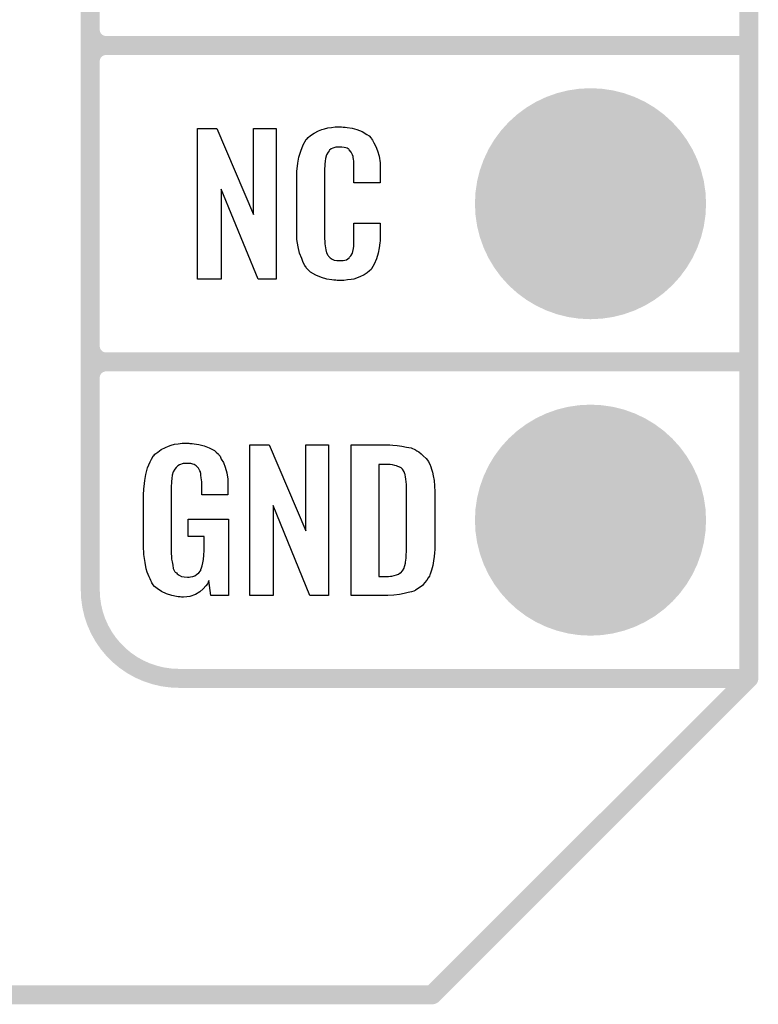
# Model space of a CAD drawing. Extents: x -0.07 to 0.95, y -0.15 to 1.37.
# Tile 6 of 16: x 0.72 to 0.95, y -0.15 to 0.16. Entities that reach past the tile are written whole.
import ezdxf

# ---------------------------------------------------------------- set-up
doc = ezdxf.new("R2010")
doc.units = 0
doc.layers.get('0').update_dxf_attribs({"linetype": 'CONTINUOUS'})
for name, color, linetype in [('gko', 6, 'CONTINUOUS'), ('gto', 2, 'CONTINUOUS'), ('gts', 1, 'CONTINUOUS')]:
    doc.layers.add(name, color=color, linetype=linetype)

# ---------------------------------------------------------------- blocks, each defined once
blk = doc.blocks.new('D31')
at = {"const_width": 0.003}
blk.add_lwpolyline([(-0.0015, 0, 1), (0.0015, 0, 1)], format="xyb", close=True, dxfattribs=at)
blk = doc.blocks.new('D48')
at = {"const_width": 0.0365}
blk.add_lwpolyline([(-0.01825, 0, 1), (0.01825, 0, 1)], format="xyb", close=True, dxfattribs=at)

msp = doc.modelspace()

# ---------------------------------------------------------------- linework, layer by layer
at = {"layer": 'gko', "color": 6, "const_width": 0.006}
for points in [[(0.95, -0.05), (0.95, 1.2768)], [(0.85, -0.15), (0.95, -0.05)], [(-0.05, -0.15), (0.85, -0.15)]]:
    msp.add_lwpolyline(points, dxfattribs=at)
at = {"layer": 'gto', "color": 2, "const_width": 0.006}
for points in [[(0.742, -0.022), (0.742, 0.722)], [(0.742, 0.155), (0.742, 0.245)], [(0.742, 0.155), (0.742, 0.155)], [(0.742, 0.155), (0.742, 0.155)], [(0.747, 0.15), (0.747, 0.15)], [(0.747, 0.15), (0.747, 0.15)], [(0.747, 0.15), (0.747, 0.15)], [(0.747, 0.15), (0.747, 0.15)], [(0.747, 0.15), (0.95, 0.15)], [(0.747, 0.15), (0.95, 0.15)], [(0.742, 0.145), (0.742, 0.055)], [(0.742, 0.055), (0.742, 0.055)], [(0.742, 0.055), (0.742, 0.055)], [(0.747, 0.05), (0.747, 0.05)], [(0.747, 0.05), (0.747, 0.05)], [(0.747, 0.05), (0.747, 0.05)], [(0.747, 0.05), (0.747, 0.05)], [(0.747, 0.05), (0.95, 0.05)], [(0.747, 0.05), (0.95, 0.05)], [(0.742, -0.022), (0.742, -0.022)], [(0.742, -0.022), (0.742, -0.022)], [(0.77, -0.05), (0.95, -0.05)], [(0.8996, -0.05), (0.939, -0.05)]]:
    msp.add_lwpolyline(points, dxfattribs=at)
for points in [[(0.742, 0.155, 0.414214), (0.747, 0.15)], [(0.747, 0.15, 0.414214), (0.742, 0.145)], [(0.747, 0.15, 0.414214), (0.742, 0.145)], [(0.742, 0.055, 0.414214), (0.747, 0.05)], [(0.747, 0.05, 0.414214), (0.742, 0.045)], [(0.747, 0.05, 0.414214), (0.742, 0.045)], [(0.742, -0.022, 0.414214), (0.77, -0.05)]]:
    msp.add_lwpolyline(points, format="xyb", dxfattribs=at)
at = {"layer": 'gto', "color": 2}
for points in [[(0.8007, 0.0762), (0.795, 0.0762), (0.7833, 0.1046), (0.7833, 0.0762), (0.7759, 0.0762), (0.7759, 0.1238), (0.782, 0.1238), (0.7936, 0.0966), (0.7936, 0.1238), (0.8007, 0.1238), (0.8007, 0.0762)], [(0.8219, 0.1242), (0.8225, 0.1242), (0.8231, 0.1241), (0.8247, 0.1239), (0.8262, 0.1235), (0.8279, 0.1228), (0.8294, 0.1219), (0.8301, 0.1214), (0.8307, 0.1207), (0.8308, 0.1205), (0.8311, 0.1201), (0.8316, 0.1192), (0.8322, 0.1181), (0.8327, 0.1167), (0.8332, 0.115), (0.8336, 0.1129), (0.8336, 0.1106), (0.8336, 0.1066), (0.8253, 0.1066), (0.8253, 0.1107), (0.8253, 0.1108), (0.8253, 0.1111), (0.8253, 0.1116), (0.8253, 0.1121), (0.8252, 0.1134), (0.8251, 0.1141), (0.825, 0.1146), (0.825, 0.1147), (0.825, 0.1149), (0.8248, 0.1154), (0.8244, 0.1163), (0.8238, 0.117), (0.8237, 0.1172), (0.8235, 0.1173), (0.8231, 0.1175), (0.8227, 0.1177), (0.8222, 0.1178), (0.8215, 0.1179), (0.8204, 0.1179), (0.82, 0.1179), (0.8196, 0.1179), (0.8186, 0.1175), (0.8181, 0.1173), (0.8176, 0.1169), (0.8175, 0.1167), (0.8171, 0.1163), (0.8166, 0.1154), (0.8163, 0.1143), (0.8163, 0.1142), (0.8163, 0.1141), (0.8162, 0.1137), (0.8162, 0.1132), (0.8161, 0.1127), (0.8161, 0.1119), (0.816, 0.1111), (0.816, 0.1102), (0.816, 0.0895), (0.816, 0.0894), (0.816, 0.0889), (0.8161, 0.0882), (0.8161, 0.0873), (0.8164, 0.0854), (0.8166, 0.0845), (0.817, 0.0837), (0.8171, 0.0836), (0.8172, 0.0834), (0.8175, 0.0832), (0.8178, 0.0829), (0.8184, 0.0825), (0.819, 0.0822), (0.8199, 0.0821), (0.8208, 0.082), (0.8212, 0.082), (0.8215, 0.0821), (0.8219, 0.0821), (0.8229, 0.0823), (0.8234, 0.0826), (0.8238, 0.0829), (0.8238, 0.0829), (0.8239, 0.0831), (0.8243, 0.0835), (0.8248, 0.0844), (0.825, 0.0854), (0.825, 0.0855), (0.8251, 0.0857), (0.8251, 0.086), (0.8252, 0.0865), (0.8252, 0.087), (0.8253, 0.0878), (0.8253, 0.0886), (0.8253, 0.0895), (0.8253, 0.0938), (0.8336, 0.0938), (0.8336, 0.09), (0.8336, 0.0899), (0.8336, 0.0897), (0.8336, 0.0894), (0.8336, 0.0889), (0.8336, 0.0883), (0.8335, 0.0876), (0.8333, 0.0861), (0.8329, 0.0844), (0.8324, 0.0826), (0.8317, 0.0809), (0.8308, 0.0794), (0.8307, 0.0792), (0.8302, 0.0788), (0.8295, 0.0782), (0.8285, 0.0775), (0.8271, 0.0769), (0.8253, 0.0762), (0.8244, 0.076), (0.8233, 0.0759), (0.8221, 0.0757), (0.82, 0.0757), (0.8196, 0.0758), (0.8189, 0.0758), (0.8183, 0.0759), (0.8167, 0.0762), (0.815, 0.0767), (0.8132, 0.0774), (0.8116, 0.0784), (0.8109, 0.079), (0.8102, 0.0797), (0.8102, 0.0798), (0.8102, 0.0799), (0.81, 0.0802), (0.8098, 0.0805), (0.8093, 0.0814), (0.8088, 0.0827), (0.8081, 0.0844), (0.8077, 0.0864), (0.8073, 0.0887), (0.8072, 0.0914), (0.8072, 0.1083), (0.8072, 0.1084), (0.8072, 0.1087), (0.8072, 0.1091), (0.8073, 0.1096), (0.8073, 0.1103), (0.8074, 0.111), (0.8076, 0.1128), (0.8079, 0.1147), (0.8085, 0.1166), (0.8092, 0.1186), (0.8102, 0.1203), (0.8102, 0.1203), (0.8104, 0.1204), (0.8108, 0.1209), (0.8116, 0.1216), (0.8127, 0.1223), (0.8141, 0.123), (0.8151, 0.1234), (0.816, 0.1237), (0.817, 0.124), (0.8182, 0.1241), (0.8194, 0.1243), (0.8214, 0.1243), (0.8219, 0.1242)], [(0.7735, 0.0242), (0.7742, 0.0242), (0.7748, 0.0241), (0.7763, 0.0239), (0.778, 0.0235), (0.7796, 0.0228), (0.7812, 0.022), (0.7818, 0.0215), (0.7825, 0.0208), (0.7826, 0.0206), (0.783, 0.0202), (0.7834, 0.0193), (0.7841, 0.0182), (0.7846, 0.0167), (0.7851, 0.015), (0.7855, 0.0129), (0.7855, 0.0105), (0.7855, 0.008), (0.7772, 0.008), (0.7772, 0.0106), (0.7772, 0.0107), (0.7772, 0.0111), (0.7772, 0.0116), (0.7772, 0.0121), (0.777, 0.0134), (0.7769, 0.0142), (0.7769, 0.0147), (0.7769, 0.0148), (0.7768, 0.015), (0.7768, 0.0153), (0.7766, 0.0156), (0.7762, 0.0164), (0.7756, 0.0171), (0.7754, 0.0172), (0.7751, 0.0174), (0.7748, 0.0176), (0.7744, 0.0177), (0.7738, 0.0179), (0.7732, 0.0179), (0.7721, 0.0179), (0.7718, 0.0179), (0.7713, 0.0179), (0.7702, 0.0175), (0.7697, 0.0172), (0.7693, 0.0168), (0.7691, 0.0166), (0.7687, 0.0161), (0.7682, 0.0153), (0.7679, 0.0142), (0.7679, 0.0141), (0.7679, 0.0139), (0.7678, 0.0135), (0.7678, 0.013), (0.7677, 0.0124), (0.7677, 0.0117), (0.7676, 0.0108), (0.7676, 0.0099), (0.7676, -0.01), (0.7676, -0.0102), (0.7676, -0.0106), (0.7677, -0.0114), (0.7677, -0.0123), (0.7679, -0.0132), (0.7681, -0.0142), (0.7682, -0.0153), (0.7686, -0.0161), (0.7687, -0.0162), (0.7688, -0.0164), (0.7692, -0.0167), (0.7695, -0.017), (0.7701, -0.0174), (0.7708, -0.0178), (0.7717, -0.0179), (0.7727, -0.018), (0.7732, -0.018), (0.7737, -0.0179), (0.7744, -0.0178), (0.775, -0.0176), (0.7756, -0.0172), (0.7763, -0.0167), (0.7768, -0.016), (0.7769, -0.0159), (0.7769, -0.0156), (0.7771, -0.0151), (0.7774, -0.0144), (0.7776, -0.0135), (0.7778, -0.0124), (0.7779, -0.0111), (0.778, -0.0096), (0.778, -0.0052), (0.7729, -0.0052), (0.7729, 0.0003), (0.7857, 0.0003), (0.7857, -0.0238), (0.7801, -0.0238), (0.7795, -0.0191), (0.7795, -0.0192), (0.7794, -0.0193), (0.7791, -0.02), (0.7785, -0.0208), (0.7777, -0.0217), (0.7766, -0.0227), (0.7752, -0.0235), (0.7735, -0.0241), (0.7725, -0.0242), (0.7715, -0.0243), (0.7708, -0.0243), (0.7704, -0.0242), (0.7698, -0.0242), (0.7692, -0.0241), (0.7678, -0.0238), (0.7661, -0.0233), (0.7645, -0.0226), (0.7631, -0.0216), (0.7623, -0.021), (0.7618, -0.0203), (0.7618, -0.0202), (0.7617, -0.0201), (0.7615, -0.0198), (0.7613, -0.0195), (0.7611, -0.0191), (0.7609, -0.0185), (0.7606, -0.0179), (0.7603, -0.0172), (0.76, -0.0164), (0.7597, -0.0154), (0.7593, -0.0134), (0.7589, -0.0109), (0.7588, -0.0081), (0.7588, 0.0079), (0.7588, 0.008), (0.7588, 0.0082), (0.7588, 0.0086), (0.7589, 0.0092), (0.7589, 0.0099), (0.759, 0.0106), (0.7592, 0.0125), (0.7596, 0.0144), (0.7601, 0.0165), (0.7609, 0.0184), (0.7613, 0.0193), (0.7619, 0.0202), (0.7619, 0.0203), (0.7621, 0.0203), (0.7624, 0.0208), (0.7633, 0.0215), (0.7644, 0.0223), (0.7658, 0.023), (0.7667, 0.0234), (0.7676, 0.0237), (0.7686, 0.024), (0.7698, 0.0241), (0.771, 0.0243), (0.7731, 0.0243), (0.7735, 0.0242)], [(0.8172, -0.0238), (0.8114, -0.0238), (0.7998, 0.0046), (0.7998, -0.0238), (0.7924, -0.0238), (0.7924, 0.0238), (0.7985, 0.0238), (0.8101, -0.0034), (0.8101, 0.0238), (0.8172, 0.0238), (0.8172, -0.0238)], [(0.8376, 0.0237), (0.8389, 0.0236), (0.8404, 0.0234), (0.8419, 0.0231), (0.8434, 0.0228), (0.8447, 0.0222), (0.8448, 0.0221), (0.8452, 0.0219), (0.8458, 0.0216), (0.8465, 0.021), (0.8472, 0.0203), (0.8481, 0.0195), (0.8488, 0.0185), (0.8494, 0.0174), (0.8495, 0.0172), (0.8496, 0.0168), (0.8498, 0.0161), (0.8501, 0.0152), (0.8503, 0.014), (0.8506, 0.0125), (0.8507, 0.0108), (0.8508, 0.009), (0.8508, -0.0083), (0.8508, -0.0084), (0.8508, -0.0086), (0.8508, -0.0089), (0.8508, -0.0093), (0.8507, -0.0103), (0.8506, -0.0115), (0.8504, -0.0129), (0.8502, -0.0143), (0.8498, -0.0158), (0.8494, -0.0171), (0.8493, -0.0173), (0.8491, -0.0177), (0.8487, -0.0182), (0.8483, -0.019), (0.8476, -0.0198), (0.8469, -0.0206), (0.8459, -0.0214), (0.8447, -0.0221), (0.8446, -0.0222), (0.8442, -0.0224), (0.8435, -0.0227), (0.8424, -0.0229), (0.8411, -0.0232), (0.8397, -0.0235), (0.8379, -0.0237), (0.836, -0.0238), (0.8244, -0.0238), (0.8244, 0.0238), (0.8366, 0.0238), (0.8376, 0.0237)], [(0.8367, 0.0176), (0.8331, 0.0176), (0.8331, -0.0178), (0.8362, -0.0178), (0.8368, -0.0177), (0.8373, -0.0177), (0.8387, -0.0173), (0.8394, -0.0171), (0.8399, -0.0167), (0.84, -0.0167), (0.8401, -0.0166), (0.8406, -0.016), (0.8411, -0.0152), (0.8413, -0.0146), (0.8415, -0.014), (0.8415, -0.0139), (0.8416, -0.0136), (0.8416, -0.0132), (0.8417, -0.0127), (0.8418, -0.0119), (0.8418, -0.011), (0.8419, -0.0099), (0.8419, -0.0087), (0.8419, 0.0095), (0.8419, 0.0097), (0.8419, 0.0101), (0.8419, 0.0106), (0.8419, 0.0113), (0.8417, 0.0129), (0.8416, 0.0137), (0.8415, 0.0143), (0.8415, 0.0144), (0.8414, 0.0146), (0.8413, 0.0149), (0.8411, 0.0153), (0.8406, 0.0161), (0.8402, 0.0165), (0.8398, 0.0167), (0.8397, 0.0167), (0.8395, 0.0168), (0.8392, 0.017), (0.8387, 0.0172), (0.8382, 0.0173), (0.8375, 0.0175), (0.8367, 0.0176)]]:
    msp.add_lwpolyline(points, dxfattribs=at)

# ---------------------------------------------------------------- block references
at = {"layer": 'gko'}
for p in [(0.95, -0.05), (0.95, -0.05), (0.85, -0.15), (0.85, -0.15)]:
    msp.add_blockref('D31', p, dxfattribs=at)
at = {"layer": 'gto'}
for p in [(0.742, 0.155), (0.742, 0.155), (0.742, 0.155), (0.742, 0.155), (0.747, 0.15), (0.747, 0.15), (0.747, 0.15), (0.747, 0.15), (0.747, 0.15), (0.747, 0.15), (0.747, 0.15), (0.747, 0.15), (0.747, 0.15), (0.95, 0.15), (0.95, 0.15), (0.742, 0.145), (0.742, 0.145), (0.742, 0.145), (0.742, 0.055), (0.742, 0.055), (0.742, 0.055), (0.742, 0.055), (0.747, 0.05), (0.747, 0.05), (0.747, 0.05), (0.747, 0.05), (0.747, 0.05), (0.747, 0.05), (0.747, 0.05), (0.747, 0.05), (0.747, 0.05), (0.95, 0.05), (0.95, 0.05), (0.742, 0.045), (0.742, 0.045), (0.742, -0.022), (0.742, -0.022), (0.742, -0.022), (0.742, -0.022), (0.77, -0.05), (0.77, -0.05), (0.8996, -0.05), (0.939, -0.05), (0.95, -0.05)]:
    msp.add_blockref('D31', p, dxfattribs=at)
at = {"layer": 'gts'}
for p in [(0.9, 0.1), (0.9, 0)]:
    msp.add_blockref('D48', p, dxfattribs=at)

doc.saveas('drawing.dxf')
